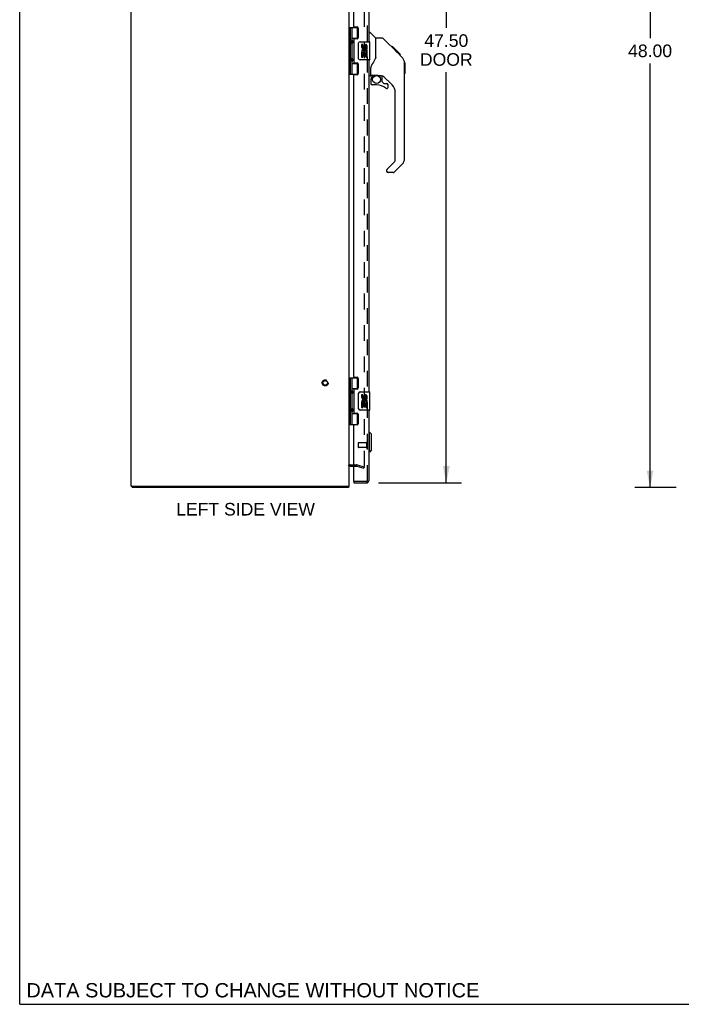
# Model space of a CAD drawing. Header units: inches. Extents: x 0 to 157, y 0 to 102.
# Tile 1 of 9: x 0 to 36, y 0 to 54. Entities that reach past the tile are written whole.
import ezdxf

# ---------------------------------------------------------------- set-up
doc = ezdxf.new("R2010")
doc.units = ezdxf.units.IN
doc.header["$LTSCALE"] = 8.630769
doc.header["$MEASUREMENT"] = 0
doc.linetypes.add('HIDDEN', pattern=[0.2, 0.1, -0.1])
doc.layers.get('0').update_dxf_attribs({"linetype": 'CONTINUOUS'})
for name, color, linetype in [('DEFAULT_2', 8, 'HIDDEN'), ('DIMENSIONS', 7, 'CONTINUOUS'), ('DOOR_ASSEMBLY', 7, 'CONTINUOUS')]:
    doc.layers.add(name, color=color, linetype=linetype)
doc.styles.get("Standard").update_dxf_attribs({"font": 'arial.ttf'})
doc.dimstyles.new('DIMSTYLE_1', dxfattribs={"dimtxt": 0.692308, "dimasz": 0.923077, "dimexe": 0.09, "dimexo": 0.07, "dimgap": 0.0375, "dimtad": 0, "dimtih": 1, "dimtoh": 1, "dimzin": 4, "dimdsep": 46, "dimtxsty": 'Standard', "dimblk": '_FILLED', "dimblk1": '_FILLED', "dimblk2": '_FILLED', "dimcen": 0.09, "dimadec": 3, "dimazin": 1, "dimtfac": 1, "dimtdec": 3, "dimtofl": 0, "dimtmove": 0, "dimatfit": 3, "dimldrblk": '_FILLED', "dimfxl": 0, "dimtolj": 1, "dimtzin": 4, "dimarcsym": 0})

# ---------------------------------------------------------------- blocks, each defined once
blk = doc.blocks.new('_FILLED')
at = {"color": 0, "linetype": 'ByBlock'}
blk.add_solid([(0, 0), (-1, 0.2), (-1, -0.2)], dxfattribs=at)
blk = doc.blocks.new('*D2')
at = {"layer": 'DIMENSIONS', "color": 2, "linetype": 'Continuous'}
for p, q in [((36.088, 76.406), (33.827, 76.406)), ((34.658, 76.406), (34.658, 53.098)), ((34.658, 28.406), (34.658, 51.714)), ((36.088, 28.406), (33.827, 28.406))]:
    blk.add_line(p, q, dxfattribs=at)
at = {"layer": 'DIMENSIONS', "color": 2, "linetype": 'Continuous', "xscale": 0.9230769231, "yscale": 0.9230769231, "zscale": 0.9230769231}
for p, rotation in [((34.658, 76.406), 90), ((34.658, 28.406), 270)]:
    blk.add_blockref('_FILLED', p, dxfattribs=dict(at, rotation=rotation))
at = {"layer": 'DIMENSIONS', "color": 2, "linetype": 'Continuous', "insert": (34.658, 52.752), "char_height": 0.6923, "width": 2.41922, "attachment_point": 2, "line_spacing_factor": 0.9}
blk.add_mtext('48.00', dxfattribs=at)
blk = doc.blocks.new('*D4')
at = {"layer": 'DIMENSIONS', "color": 2, "linetype": 'Continuous'}
for p, q in [((19.718, 76.156), (24.284, 76.156)), ((23.454, 76.156), (23.454, 53.661)), ((23.454, 28.656), (23.454, 51.238)), ((19.718, 28.656), (24.284, 28.656))]:
    blk.add_line(p, q, dxfattribs=at)
at = {"layer": 'DIMENSIONS', "color": 2, "linetype": 'Continuous', "xscale": 0.9230769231, "yscale": 0.9230769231, "zscale": 0.9230769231}
for p, rotation in [((23.454, 76.156), 90), ((23.454, 28.656), 270)]:
    blk.add_blockref('_FILLED', p, dxfattribs=dict(at, rotation=rotation))
at = {"layer": 'DIMENSIONS', "color": 2, "linetype": 'Continuous', "insert": (23.454, 53.315), "char_height": 0.6923, "width": 2.89791, "attachment_point": 2, "line_spacing_factor": 0.9}
blk.add_mtext('47.50\\PDOOR', dxfattribs=at)

msp = doc.modelspace()

# ---------------------------------------------------------------- linework, layer by layer
at = {"color": 7, "linetype": 'Continuous'}
for p, q in [((0, 0), (0, 101.538)), ((6.184, 28.481), (6.184, 28.406)), ((18.058, 28.481), (18.058, 28.406)), ((0, 0), (156.923, 0))]:
    msp.add_line(p, q, dxfattribs=at)
at = {"color": 3, "linetype": 'Continuous'}
for p, q in [((6.121, 28.481), (6.121, 76.331)), ((18.121, 28.481), (18.121, 76.331)), ((18.163, 29.581), (18.364, 29.581)), ((6.121, 28.481), (18.121, 28.481)), ((18.058, 28.406), (6.184, 28.406))]:
    msp.add_line(p, q, dxfattribs=at)
for points in [[(18.072, 28.42), (18.071, 28.418), (18.07, 28.416), (18.069, 28.414), (18.068, 28.412), (18.066, 28.41), (18.065, 28.409), (18.064, 28.408), (18.062, 28.407), (18.061, 28.406), (18.06, 28.406), (18.059, 28.406), (18.058, 28.406)], [(18.083, 28.437), (18.082, 28.435), (18.08, 28.433), (18.079, 28.431), (18.077, 28.429), (18.076, 28.427), (18.075, 28.425), (18.072, 28.42)]]:
    msp.add_lwpolyline(points, dxfattribs=at)
for centre, radius, start, end in [((18.163, 29.539), 0.042, 90, 160.1418), ((18.004, 28.523), 0.117, 312.5569, 338.9578)]:
    msp.add_arc(centre, radius, start, end, dxfattribs=at)
at = {"layer": 'DEFAULT_2', "color": 8, "linetype": 'HIDDEN'}
for p, q in [((18.934, 75.308), (18.934, 29.504)), ((18.163, 29.656), (18.522, 29.656)), ((18.364, 29.581), (18.522, 29.581)), ((18.528, 29.58), (18.914, 29.476)), ((18.548, 29.652), (18.934, 29.549)), ((18.914, 29.476), (18.934, 29.549))]:
    msp.add_line(p, q, dxfattribs=at)
for points in [[(18.914, 29.484), (18.914, 29.484), (18.912, 29.484), (18.91, 29.484)], [(18.934, 29.504), (18.934, 29.501), (18.933, 29.499), (18.933, 29.497), (18.932, 29.495), (18.931, 29.493), (18.929, 29.491), (18.928, 29.489), (18.926, 29.488), (18.924, 29.486), (18.922, 29.485), (18.92, 29.485), (18.918, 29.484), (18.916, 29.484), (18.914, 29.484)]]:
    msp.add_lwpolyline(points, dxfattribs=at)
for radius in [0.164, 0.124]:
    msp.add_circle((16.796, 34.156), radius, dxfattribs=at)
for centre, radius, start, end in [((18.163, 29.539), 0.117, 90, 146.9002), ((18.522, 29.556), 0.1, 75, 90), ((18.522, 29.556), 0.025, 75, 90)]:
    msp.add_arc(centre, radius, start, end, dxfattribs=at)
at = {"layer": 'DOOR_ASSEMBLY', "color": 8, "linetype": 'HIDDEN'}
for p, q in [((19.114, 28.773), (19.114, 76.039)), ((19.071, 30.855), (18.624, 30.855)), ((19.071, 30.873), (19.071, 30.589)), ((18.614, 30.845), (18.614, 30.617)), ((19.071, 30.607), (18.624, 30.607)), ((19.072, 28.731), (18.379, 28.731))]:
    msp.add_line(p, q, dxfattribs=at)
at = {"layer": 'DOOR_ASSEMBLY', "color": 3, "linetype": 'Continuous'}
for p, q in [((19.189, 71.156), (19.189, 52.906)), ((18.364, 53.747), (18.364, 70.314)), ((18.395, 53.716), (18.551, 53.716)), ((18.614, 53.653), (18.614, 53.126)), ((18.551, 53.063), (18.395, 53.063)), ((18.364, 53.032), (18.364, 51.779)), ((18.395, 51.748), (18.551, 51.748)), ((18.614, 51.685), (18.614, 51.158)), ((19.189, 51.906), (19.189, 33.656)), ((18.364, 34.497), (18.364, 51.064)), ((18.551, 51.095), (18.395, 51.095)), ((18.395, 34.466), (18.551, 34.466)), ((18.614, 34.403), (18.614, 33.876)), ((18.364, 33.782), (18.364, 32.529)), ((18.551, 33.813), (18.395, 33.813)), ((18.395, 32.498), (18.551, 32.498)), ((19.189, 32.656), (19.189, 28.773)), ((18.614, 32.435), (18.614, 31.908)), ((18.364, 28.746), (18.364, 31.814)), ((18.551, 31.845), (18.395, 31.845)), ((18.364, 28.656), (19.072, 28.656))]:
    msp.add_line(p, q, dxfattribs=at)
at = {"layer": 'DOOR_ASSEMBLY', "color": 7, "linetype": 'Continuous'}
for p, q in [((18.121, 53.685), (18.605, 53.685)), ((18.16, 53.685), (18.16, 51.126)), ((18.259, 53.685), (18.259, 52.998)), ((18.579, 53.095), (18.579, 53.685)), ((18.259, 53.095), (18.606, 53.095)), ((18.548, 53.086), (18.599, 53.086)), ((18.548, 53.086), (18.548, 53.063)), ((19.189, 53.41), (19.251, 53.41)), ((19.577, 53.101), (19.279, 53.398)), ((19.944, 53.095), (19.583, 53.095)), ((19.583, 51.99), (19.583, 53.095)), ((20.764, 52.307), (19.999, 53.072)), ((18.259, 52.798), (18.259, 52.014)), ((18.275, 52.969), (18.275, 52.968)), ((18.275, 52.827), (18.275, 52.827)), ((18.275, 52.968), (18.275, 52.827)), ((18.624, 52.006), (18.624, 52.806)), ((18.724, 52.906), (19.234, 52.906)), ((18.862, 52.752), (18.799, 52.752)), ((18.799, 52.752), (18.799, 52.615)), ((18.862, 52.615), (18.862, 52.752)), ((18.927, 52.678), (18.927, 52.609)), ((18.988, 52.615), (18.988, 52.657)), ((19.051, 52.521), (19.051, 52.657)), ((19.051, 52.521), (19.111, 52.521)), ((19.111, 52.521), (19.111, 52.678)), ((19.249, 51.921), (19.249, 52.891)), ((20.521, 52.617), (20.454, 52.617)), ((20.528, 52.61), (20.461, 52.61)), ((20.538, 52.6), (20.471, 52.6)), ((20.544, 52.594), (20.478, 52.594)), ((20.552, 52.586), (20.486, 52.586)), ((20.572, 52.566), (20.505, 52.566)), ((20.521, 52.617), (20.847, 52.291)), ((20.595, 52.543), (20.528, 52.543)), ((20.618, 52.52), (20.551, 52.52)), ((20.642, 52.496), (20.575, 52.496)), ((18.275, 51.985), (18.275, 51.984)), ((18.275, 51.984), (18.275, 51.843)), ((18.818, 52.29), (18.799, 52.29)), ((18.799, 52.29), (18.799, 52.06)), ((18.799, 52.06), (18.862, 52.06)), ((18.852, 52.29), (18.879, 52.31)), ((18.852, 52.29), (19.111, 52.29)), ((18.862, 52.227), (18.927, 52.227)), ((18.862, 52.06), (18.862, 52.227)), ((18.927, 52.227), (18.927, 52.091)), ((18.927, 52.091), (18.988, 52.091)), ((18.988, 52.227), (19.051, 52.227)), ((18.988, 52.091), (18.988, 52.227)), ((19.043, 52.326), (19.101, 52.301)), ((19.051, 52.06), (19.051, 52.227)), ((19.051, 52.06), (19.111, 52.06)), ((19.111, 52.337), (19.111, 52.39)), ((19.111, 52.06), (19.111, 52.29)), ((20.665, 52.473), (20.599, 52.473)), ((20.689, 52.449), (20.622, 52.449)), ((20.711, 52.427), (20.644, 52.427)), ((20.731, 52.407), (20.665, 52.407)), ((20.749, 52.389), (20.682, 52.389)), ((20.762, 52.376), (20.695, 52.376)), ((20.766, 52.372), (20.699, 52.372)), ((20.768, 52.37), (20.701, 52.37)), ((20.768, 52.37), (20.702, 52.37)), ((20.769, 52.369), (20.702, 52.369)), ((20.751, 52.319), (20.703, 52.368)), ((20.772, 52.366), (20.705, 52.366)), ((20.776, 52.362), (20.709, 52.362)), ((20.782, 52.356), (20.715, 52.356)), ((20.796, 52.342), (20.729, 52.342)), ((20.811, 52.327), (20.744, 52.327)), ((20.764, 52.306), (20.751, 52.319)), ((20.818, 52.32), (20.752, 52.32)), ((20.825, 52.313), (20.758, 52.313)), ((20.764, 52.306), (21.043, 52.028)), ((20.837, 52.301), (20.771, 52.301)), ((20.843, 52.295), (20.776, 52.295)), ((20.846, 52.292), (20.779, 52.292)), ((20.847, 52.291), (20.781, 52.291)), ((20.847, 52.291), (20.781, 52.291)), ((20.848, 52.29), (20.781, 52.29)), ((20.936, 52.202), (20.848, 52.29)), ((20.865, 52.206), (20.932, 52.206)), ((20.934, 52.204), (20.867, 52.204)), ((20.936, 52.202), (20.87, 52.202)), ((18.259, 51.814), (18.259, 51.126)), ((18.259, 51.717), (18.606, 51.717)), ((18.275, 51.843), (18.275, 51.843)), ((18.548, 51.748), (18.548, 51.726)), ((18.599, 51.726), (18.548, 51.726)), ((18.579, 51.126), (18.579, 51.717)), ((19.234, 51.906), (18.724, 51.906)), ((19.307, 51.067), (19.307, 51.474)), ((21.157, 51.773), (21.156, 51.78)), ((21.158, 46.467), (21.158, 51.751)), ((21.169, 51.755), (21.169, 51.168)), ((18.121, 51.126), (18.605, 51.126)), ((19.268, 51.028), (19.189, 51.028)), ((19.327, 51.069), (19.622, 51.069)), ((19.365, 50.989), (19.445, 51.069)), ((19.371, 50.984), (19.368, 50.987)), ((19.375, 50.98), (19.371, 50.984)), ((19.379, 50.976), (19.375, 50.98)), ((19.622, 51.069), (19.629, 51.069)), ((19.895, 51.028), (19.807, 51.028)), ((19.937, 50.696), (19.937, 51.023)), ((20.473, 50.532), (19.971, 51.033)), ((19.307, 50.85), (19.307, 50.613)), ((19.622, 50.534), (19.386, 50.534)), ((19.94, 50.688), (20.012, 50.616)), ((20.021, 50.613), (20.173, 50.613)), ((20.252, 50.415), (20.252, 50.534)), ((20.646, 46.381), (20.646, 50.114)), ((20.187, 45.89), (20.623, 46.325)), ((21.042, 46.188), (20.59, 45.736)), ((20.173, 45.856), (20.173, 45.792)), ((20.534, 45.713), (20.252, 45.713)), ((18.121, 34.435), (18.605, 34.435)), ((18.16, 34.435), (18.16, 31.876)), ((18.259, 34.435), (18.259, 33.748)), ((18.579, 33.845), (18.579, 34.435)), ((18.259, 33.845), (18.606, 33.845)), ((18.275, 33.719), (18.275, 33.718)), ((18.275, 33.577), (18.275, 33.577)), ((18.275, 33.718), (18.275, 33.577)), ((18.548, 33.836), (18.599, 33.836)), ((18.548, 33.836), (18.548, 33.813)), ((18.624, 32.756), (18.624, 33.556)), ((18.724, 33.656), (19.234, 33.656)), ((19.249, 32.671), (19.249, 33.641)), ((18.259, 33.548), (18.259, 32.764)), ((18.862, 33.502), (18.799, 33.502)), ((18.799, 33.502), (18.799, 33.365)), ((18.818, 33.04), (18.799, 33.04)), ((18.799, 33.04), (18.799, 32.81)), ((18.852, 33.04), (18.879, 33.06)), ((18.852, 33.04), (19.111, 33.04)), ((18.862, 33.365), (18.862, 33.502)), ((18.927, 33.428), (18.927, 33.359)), ((18.988, 33.365), (18.988, 33.407)), ((19.043, 33.076), (19.101, 33.051)), ((19.051, 33.271), (19.051, 33.407)), ((19.051, 33.271), (19.111, 33.271)), ((19.111, 33.271), (19.111, 33.428)), ((19.111, 33.087), (19.111, 33.14)), ((19.111, 32.81), (19.111, 33.04)), ((18.259, 32.564), (18.259, 31.876)), ((18.275, 32.735), (18.275, 32.734)), ((18.275, 32.593), (18.275, 32.593)), ((18.275, 32.734), (18.275, 32.593)), ((18.548, 32.498), (18.548, 32.476)), ((18.599, 32.476), (18.548, 32.476)), ((19.234, 32.656), (18.724, 32.656)), ((18.799, 32.81), (18.862, 32.81)), ((18.862, 32.977), (18.927, 32.977)), ((18.862, 32.81), (18.862, 32.977)), ((18.927, 32.977), (18.927, 32.841)), ((18.927, 32.841), (18.988, 32.841)), ((18.988, 32.977), (19.051, 32.977)), ((18.988, 32.841), (18.988, 32.977)), ((19.051, 32.81), (19.051, 32.977)), ((19.051, 32.81), (19.111, 32.81)), ((18.259, 32.467), (18.606, 32.467)), ((18.579, 31.876), (18.579, 32.467)), ((18.121, 31.876), (18.605, 31.876)), ((19.228, 31.454), (19.189, 31.454)), ((19.346, 31.336), (19.228, 31.454)), ((19.228, 30.352), (19.228, 31.454)), ((19.346, 30.47), (19.346, 31.336)), ((19.228, 30.352), (19.189, 30.352)), ((19.346, 30.47), (19.228, 30.352)), ((18.364, 28.731), (18.379, 28.731)), ((18.364, 28.731), (18.364, 28.656))]:
    msp.add_line(p, q, dxfattribs=at)
for points in [[(18.259, 53.042), (18.26, 53.033), (18.262, 53.024), (18.265, 53.013), (18.269, 53.002), (18.273, 52.991), (18.278, 52.979), (18.283, 52.967), (18.288, 52.955), (18.292, 52.944), (18.296, 52.932), (18.299, 52.921), (18.301, 52.909), (18.301, 52.898), (18.301, 52.886), (18.299, 52.875), (18.296, 52.863), (18.292, 52.852), (18.288, 52.84), (18.283, 52.829), (18.278, 52.817), (18.273, 52.805), (18.269, 52.793), (18.265, 52.782), (18.262, 52.772), (18.26, 52.762), (18.259, 52.754)], [(19.999, 53.072), (19.992, 53.078), (19.983, 53.084), (19.974, 53.089), (19.964, 53.092), (19.954, 53.094), (19.944, 53.095)], [(18.624, 52.806), (18.624, 52.812), (18.625, 52.818), (18.626, 52.824), (18.627, 52.83), (18.629, 52.836), (18.631, 52.842)], [(18.259, 52.058), (18.26, 52.049), (18.262, 52.04), (18.265, 52.029), (18.269, 52.018), (18.273, 52.007), (18.278, 51.995), (18.283, 51.983), (18.288, 51.971), (18.292, 51.96), (18.296, 51.948), (18.299, 51.937), (18.301, 51.925), (18.301, 51.914), (18.301, 51.902), (18.299, 51.891), (18.296, 51.879), (18.292, 51.868), (18.288, 51.856), (18.283, 51.845), (18.278, 51.833), (18.273, 51.821), (18.269, 51.809), (18.265, 51.798), (18.262, 51.788), (18.26, 51.778), (18.259, 51.77)], [(18.631, 51.97), (18.629, 51.975), (18.627, 51.981), (18.626, 51.987), (18.625, 51.993), (18.624, 52), (18.624, 52.006)], [(19.583, 52.053), (19.562, 51.996), (19.532, 51.927), (19.495, 51.856), (19.453, 51.783), (19.405, 51.709), (19.36, 51.645)], [(20.703, 52.368), (20.681, 52.39), (20.659, 52.412), (20.637, 52.434)], [(21.158, 51.751), (21.156, 51.779), (21.151, 51.821), (21.142, 51.861), (21.128, 51.901), (21.11, 51.938), (21.088, 51.974), (21.062, 52.007), (21.043, 52.028)], [(19.36, 51.645), (19.35, 51.629), (19.334, 51.6), (19.322, 51.568), (19.313, 51.534), (19.308, 51.499), (19.307, 51.474)], [(19.379, 50.976), (19.37, 50.965), (19.361, 50.954), (19.353, 50.943), (19.346, 50.931), (19.341, 50.918), (19.336, 50.905), (19.332, 50.892), (19.329, 50.878), (19.328, 50.864), (19.327, 50.85)], [(19.368, 50.987), (19.366, 50.988), (19.366, 50.989), (19.365, 50.989), (19.365, 50.989)], [(19.629, 51.069), (19.648, 51.068), (19.67, 51.066), (19.691, 51.062), (19.71, 51.057), (19.729, 51.052), (19.745, 51.046), (19.758, 51.041), (19.77, 51.037), (19.781, 51.033), (19.79, 51.031), (19.798, 51.029), (19.806, 51.028), (19.807, 51.028)], [(18.259, 33.792), (18.26, 33.783), (18.262, 33.774), (18.265, 33.763), (18.269, 33.752), (18.273, 33.741), (18.278, 33.729), (18.283, 33.717), (18.288, 33.705), (18.292, 33.694), (18.296, 33.682), (18.299, 33.671), (18.301, 33.659), (18.301, 33.648), (18.301, 33.636), (18.299, 33.625), (18.296, 33.613), (18.292, 33.602), (18.288, 33.59), (18.283, 33.579), (18.278, 33.567), (18.273, 33.555), (18.269, 33.543), (18.265, 33.532), (18.262, 33.522), (18.26, 33.512), (18.259, 33.504)], [(18.624, 33.556), (18.624, 33.562), (18.625, 33.568), (18.626, 33.574), (18.627, 33.58), (18.629, 33.586), (18.631, 33.592)], [(18.259, 32.808), (18.26, 32.799), (18.262, 32.79), (18.265, 32.779), (18.269, 32.768), (18.273, 32.757), (18.278, 32.745), (18.283, 32.733), (18.288, 32.721), (18.292, 32.71), (18.296, 32.698), (18.299, 32.687), (18.301, 32.675), (18.301, 32.664), (18.301, 32.652), (18.299, 32.641), (18.296, 32.629), (18.292, 32.618), (18.288, 32.606), (18.283, 32.595), (18.278, 32.583), (18.273, 32.571), (18.269, 32.559), (18.265, 32.548), (18.262, 32.538), (18.26, 32.528), (18.259, 32.52)], [(18.631, 32.72), (18.629, 32.725), (18.627, 32.731), (18.626, 32.737), (18.625, 32.743), (18.624, 32.75), (18.624, 32.756)]]:
    msp.add_lwpolyline(points, dxfattribs=at)
msp.add_circle((19.622, 50.829), 0.217, dxfattribs=at)
at = {"layer": 'DOOR_ASSEMBLY', "color": 3, "linetype": 'Continuous'}
for centre, radius, start, end in [((18.395, 53.747), 0.031, 180, 270), ((18.551, 53.653), 0.063, 0, 90), ((18.395, 53.032), 0.031, 90, 180), ((18.551, 53.126), 0.063, 270, 360), ((18.395, 51.779), 0.031, 180, 270), ((18.551, 51.685), 0.063, 0, 90), ((18.395, 51.064), 0.031, 90, 180), ((18.551, 51.158), 0.063, 270, 360), ((18.395, 34.497), 0.031, 180, 270), ((18.551, 34.403), 0.063, 0, 90), ((18.395, 33.782), 0.031, 90, 180), ((18.551, 33.876), 0.063, 270, 360), ((18.395, 32.529), 0.031, 180, 270), ((18.551, 32.435), 0.063, 0, 90), ((18.395, 31.814), 0.031, 90, 180), ((18.551, 31.908), 0.063, 270, 360), ((18.379, 28.746), 0.015, 180, 270), ((19.072, 28.773), 0.117, 270, 360)]:
    msp.add_arc(centre, radius, start, end, dxfattribs=at)
at = {"layer": 'DOOR_ASSEMBLY', "color": 7, "linetype": 'Continuous'}
for centre, radius, start, end in [((19.251, 53.37), 0.0394, 45, 90), ((19.563, 53.087), 0.0197, 7.5, 45), ((18.186, 52.968), 0.09, 0.672, 35.1877), ((18.186, 52.828), 0.09, 324.8123, 359.328), ((18.724, 52.806), 0.1, 90, 158.7946), ((18.894, 52.615), 0.0943, 180, 360), ((18.957, 52.364), 0.157, 9.7031, 161.8791), ((18.894, 52.615), 0.0314, 180, 261.2295), ((18.893, 52.62), 0.0362, 263.4285, 341.7628), ((19.019, 52.657), 0.0943, 71.7267, 167.4338), ((19.019, 52.657), 0.0314, 0, 180.0485), ((19.019, 52.657), 0.0943, 12.5402, 71.701), ((19.234, 52.891), 0.015, 0, 90), ((18.186, 51.984), 0.09, 0.672, 35.1877), ((18.724, 52.006), 0.1, 201.205, 270), ((18.953, 52.364), 0.154, 161.4199, 206.1963), ((18.957, 52.364), 0.157, 205.737, 207.8532), ((18.957, 52.364), 0.0943, 336.5966, 215.1122), ((18.957, 52.364), 0.157, 336.5966, 350.2969), ((18.186, 51.844), 0.09, 324.8123, 359.328), ((19.234, 51.921), 0.015, 270, 360), ((21.15, 51.755), 0.0197, 0, 68.9395), ((19.268, 51.067), 0.0394, 270, 360), ((19.327, 51.089), 0.0197, 180, 270), ((19.504, 50.85), 0.197, 135, 180), ((19.895, 50.831), 0.197, 45, 90), ((21.15, 51.168), 0.0197, 293.607, 360), ((19.386, 50.613), 0.0787, 180, 270), ((19.622, 49.746), 0.787, 50.4788, 90), ((19.949, 50.696), 0.0118, 180, 225), ((20.021, 50.624), 0.0118, 225, 270), ((20.173, 50.415), 0.0787, 230.4788, 360), ((20.173, 50.534), 0.0787, 0, 90), ((20.055, 50.114), 0.591, 0, 45), ((20.567, 46.381), 0.0787, 315, 360), ((20.764, 46.467), 0.394, 315, 360), ((20.221, 45.856), 0.0472, 135, 180), ((20.252, 45.792), 0.0787, 180, 270), ((20.534, 45.792), 0.0787, 270, 315), ((18.186, 33.718), 0.09, 0.672, 35.1877), ((18.186, 33.578), 0.09, 324.8123, 359.328), ((18.724, 33.556), 0.1, 90, 158.7946), ((19.234, 33.641), 0.015, 0, 90), ((18.894, 33.365), 0.0943, 180, 360), ((18.953, 33.114), 0.154, 161.4199, 206.1963), ((18.957, 33.114), 0.157, 9.7031, 161.8791), ((18.957, 33.114), 0.157, 205.737, 207.8532), ((18.894, 33.365), 0.0314, 180, 261.2295), ((18.957, 33.114), 0.0943, 336.5966, 215.1122), ((18.893, 33.37), 0.0362, 263.4285, 341.7628), ((19.019, 33.407), 0.0943, 71.7267, 167.4338), ((19.019, 33.407), 0.0314, 0, 180.0485), ((19.019, 33.407), 0.0943, 12.5402, 71.701), ((18.957, 33.114), 0.157, 336.5966, 350.2969), ((18.186, 32.734), 0.09, 0.672, 35.1877), ((18.186, 32.594), 0.09, 324.8123, 359.328), ((18.724, 32.756), 0.1, 201.205, 270), ((19.234, 32.671), 0.015, 270, 360)]:
    msp.add_arc(centre, radius, start, end, dxfattribs=at)
at = {"layer": 'DOOR_ASSEMBLY', "color": 8, "linetype": 'HIDDEN'}
for centre, radius, start, end in [((18.624, 30.845), 0.01, 90, 180), ((19.093, 30.873), 0.0215, 0, 180), ((18.624, 30.617), 0.01, 180, 270), ((19.093, 30.589), 0.0215, 180, 360), ((19.072, 28.773), 0.042, 270, 360)]:
    msp.add_arc(centre, radius, start, end, dxfattribs=at)
at = {"layer": 'DOOR_ASSEMBLY', "color": 7, "linetype": 'Continuous'}
for centre in [(18.348, 52.898), (18.348, 51.914), (18.348, 33.648), (18.348, 32.664)]:
    msp.add_ellipse(centre, major_axis=(0, 0.188), ratio=0.5625, start_param=1.007189, end_param=2.134404, dxfattribs=at)

# ---------------------------------------------------------------- texts
at = {"layer": 'DIMENSIONS', "color": 2, "linetype": 'Continuous', "attachment_point": 2, "line_spacing_factor": 0.9}
for s, insert, char_height, width in [('LEFT SIDE VIEW', (12.417, 27.558), 0.69231, 7.61281), ('DATA SUBJECT TO CHANGE WITHOUT NOTICE', (12.82, 1.165), 0.78462, 24.85685)]:
    msp.add_mtext(s, dxfattribs=dict(at, insert=insert, char_height=char_height, width=width))

# ---------------------------------------------------------------- dimensions: what is measured, and where the dimension line sits
at = {"layer": 'DIMENSIONS', "color": 2, "linetype": 'Continuous'}
dim = msp.add_linear_dim(base=(34.658, 28.406), p1=(36.158, 76.406), p2=(36.158, 28.406), angle=270, dimstyle='DIMSTYLE_1', dxfattribs=at)
dim.commit()
dim.dimension.update_dxf_attribs({"geometry": '*D2', "text_midpoint": (34.64, 52.402), "dimtype": 160})
dim = msp.add_linear_dim(base=(23.454, 76.156), p1=(19.648, 28.656), p2=(19.648, 76.156), angle=90, text='<>\\PDOOR', dimstyle='DIMSTYLE_1', dxfattribs=at)
dim.commit()
dim.dimension.update_dxf_attribs({"geometry": '*D4', "text_midpoint": (23.454, 52.45), "dimtype": 160})

doc.saveas('drawing.dxf')
